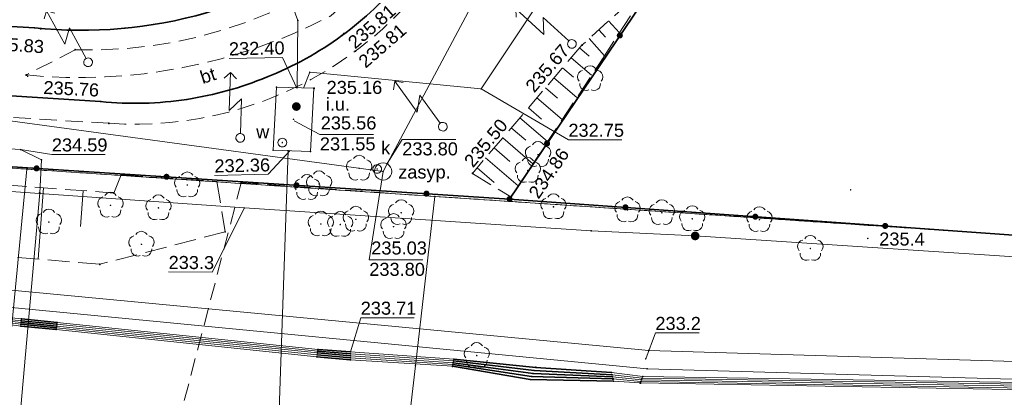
# Model space of a CAD drawing. Header units: metres. Extents: x 6603648 to 6604252, y 5739748 to 5740166.
# Tile 34 of 114: x 6603991 to 6604047, y 5739822 to 5739844. Entities that reach past the tile are written whole.
import ezdxf
from ezdxf.enums import TextEntityAlignment as Align

# ---------------------------------------------------------------- set-up
doc = ezdxf.new("R2010")
doc.units = ezdxf.units.M
for name, pattern in [('PRZER1-1', [1, 0.5, -0.5]), ('PRZER2-1', [1.5, 1, -0.5]), ('PRZER2_5-1', [1.75, 1.25, -0.5])]:
    doc.linetypes.add(name, pattern=pattern)
doc.layers.get('0').update_dxf_attribs({"linetype": 'CONTINUOUS'})
for name, color, linetype, lineweight, true_color in [('GEPPGD', 7, 'CONTINUOUS', 18, 0x008000), ('GESDZI', 7, 'CONTINUOUS', 18, 0x008000), ('GESUZY', 7, 'CONTINUOUS', 18, 0x008000), ('GSLKOG', 7, 'CONTINUOUS', 35, 0x0a0909), ('GSLTTR', 7, 'CONTINUOUS', 35, 0x0a0909), ('GSPPRB', 7, 'CONTINUOUS', 18, 0x0a0909), ('GSPRDL', 7, 'CONTINUOUS', 18, 0x008000), ('GSPWPN', 7, 'CONTINUOUS', 13, 0x0a0909), ('GSPWPN_O', 7, 'CONTINUOUS', 13, 0x0a0909), ('GSPWPS', 7, 'CONTINUOUS', 13, 0x0a0909), ('GSPWPS_O', 7, 'CONTINUOUS', 13, 0x0a0909), ('GSSINN', 7, 'CONTINUOUS', 18, 0x0a0909), ('GSSINN_O', 7, 'CONTINUOUS', 18, 0x0a0909), ('GSSZSN', 7, 'CONTINUOUS', 18, 0x0a0909), ('GULENN', 1, 'CONTINUOUS', 18, 0xff0000), ('GULEOR', 1, 'CONTINUOUS', 35, 0xff0000), ('GULESN', 1, 'CONTINUOUS', 18, 0xff0000), ('GULEWN', 1, 'CONTINUOUS', 18, 0xff0000), ('GULIPR', 7, 'CONTINUOUS', 18, 0x0a0909), ('GULKDP', 7, 'CONTINUOUS', 18, 0x803300), ('GULWOP', 5, 'CONTINUOUS', 18, 0x0000ff), ('GUPISL', 7, 'CONTINUOUS', 18, 0x0a0909), ('GUPKSD', 7, 'CONTINUOUS', 18, 0x803300), ('GUPKWZ', 7, 'CONTINUOUS', 18, 0x0a0909), ('GUPKWZ_O', 7, 'CONTINUOUS', 18, 0x0a0909), ('GUPWWZ', 7, 'CONTINUOUS', 18, 0x0a0909), ('GUPWWZ_O', 7, 'CONTINUOUS', 18, 0x0a0909), ('GUSIKP', 7, 'CONTINUOUS', 18, 0x0a0909)]:
    doc.layers.add(name, color=color, linetype=linetype, lineweight=lineweight, true_color=true_color)
for name, color, linetype, true_color in [('GUPESH', 1, 'CONTINUOUS', 0xff0000), ('GUPESH_O', 1, 'CONTINUOUS', 0xff0000), ('GUPEUI', 7, 'CONTINUOUS', 0x0a0909), ('GUPISH', 7, 'CONTINUOUS', 0x0a0909), ('GUPISH_O', 7, 'CONTINUOUS', 0x0a0909), ('GUPKSH', 7, 'CONTINUOUS', 0x803300), ('GUPKSH_O', 7, 'CONTINUOUS', 0x803300), ('GUPWSH', 5, 'CONTINUOUS', 0x0000ff), ('GUPWSH_O', 5, 'CONTINUOUS', 0x0000ff), ('GUPWUI', 7, 'CONTINUOUS', 0x0a0909), ('GUPWUI_O', 7, 'CONTINUOUS', 0x0a0909), ('GUPZSH', 7, 'CONTINUOUS', 0x0a0909)]:
    doc.layers.add(name, color=color, linetype=linetype, true_color=true_color)
doc.styles.add('Arial', font='arial.ttf')

# ---------------------------------------------------------------- blocks, each defined once
blk = doc.blocks.new('GSPPRB0')
at = {"color": 0, "lineweight": 18}
blk.add_lwpolyline([(-0.007955, 0.0225), (0.007955, 0.0225), (0.0225, 0.007955), (0.0225, -0.007955), (0.007955, -0.0225), (-0.007955, -0.0225), (-0.0225, -0.007955), (-0.0225, 0.007955)], close=True, dxfattribs=at)
blk = doc.blocks.new('GUPEUI1')
blk.add_hatch(color=0).paths.add_polyline_path([(0, 0.25), (-0.064705, 0.241481), (-0.125, 0.216506), (-0.176777, 0.176777), (-0.216506, 0.125), (-0.241481, 0.064705), (-0.25, 0), (-0.241481, -0.064705), (-0.216506, -0.125), (-0.176777, -0.176777), (-0.125, -0.216506), (-0.064705, -0.241481), (0, -0.25), (0.064705, -0.241481), (0.125, -0.216506), (0.176777, -0.176777), (0.216506, -0.125), (0.241481, -0.064705), (0.25, 0), (0.241481, 0.064705), (0.216506, 0.125), (0.176777, 0.176777), (0.125, 0.216506), (0.064705, 0.241481)])
blk = doc.blocks.new('GUPESH1')
blk.add_hatch(color=0).paths.add_polyline_path([(0, 0.045), (-0.011647, 0.043467), (-0.0225, 0.038971), (-0.03182, 0.03182), (-0.038971, 0.0225), (-0.043467, 0.011647), (-0.045, 0), (-0.043467, -0.011647), (-0.038971, -0.0225), (-0.03182, -0.03182), (-0.0225, -0.038971), (-0.011647, -0.043467), (0, -0.045), (0.011647, -0.043467), (0.0225, -0.038971), (0.03182, -0.03182), (0.038971, -0.0225), (0.043467, -0.011647), (0.045, 0), (0.043467, 0.011647), (0.038971, 0.0225), (0.03182, 0.03182), (0.0225, 0.038971), (0.011647, 0.043467)])
blk = doc.blocks.new('GSPWPN1')
blk.add_hatch(color=0).paths.add_polyline_path([(0, 0.045), (-0.011647, 0.043467), (-0.0225, 0.038971), (-0.03182, 0.03182), (-0.038971, 0.0225), (-0.043467, 0.011647), (-0.045, 0), (-0.043467, -0.011647), (-0.038971, -0.0225), (-0.03182, -0.03182), (-0.0225, -0.038971), (-0.011647, -0.043467), (0, -0.045), (0.011647, -0.043467), (0.0225, -0.038971), (0.03182, -0.03182), (0.038971, -0.0225), (0.043467, -0.011647), (0.045, 0), (0.043467, 0.011647), (0.038971, 0.0225), (0.03182, 0.03182), (0.0225, 0.038971), (0.011647, 0.043467)])
blk = doc.blocks.new('GUPISL1_5')
at = {"color": 0}
for points in [[(0.25, 0), (2.25, 0), (1.55, 0.7), (3.75, 0.7)], [(3.396745, 1.05234), (3.75, 0.7), (3.396745, 0.34766)]]:
    blk.add_lwpolyline(points, dxfattribs=at)
blk.add_lwpolyline([(0.25, 0), (0.241481, -0.064705), (0.216506, -0.125), (0.176777, -0.176777), (0.125, -0.216506), (0.064705, -0.241481), (0, -0.25), (-0.064705, -0.241481), (-0.125, -0.216506), (-0.176777, -0.176777), (-0.216506, -0.125), (-0.241481, -0.064705), (-0.25, 0), (-0.241481, 0.064705), (-0.216506, 0.125), (-0.176777, 0.176777), (-0.125, 0.216506), (-0.064705, 0.241481), (0, 0.25), (0.064705, 0.241481), (0.125, 0.216506), (0.176777, 0.176777), (0.216506, 0.125), (0.241481, 0.064705)], close=True, dxfattribs=at)
blk = doc.blocks.new('GUPWWZ1_1')
at = {"color": 0}
blk.add_lwpolyline([(0.25, 0), (0.241481, -0.064705), (0.216506, -0.125), (0.176777, -0.176777), (0.125, -0.216506), (0.064705, -0.241481), (0, -0.25), (-0.064705, -0.241481), (-0.125, -0.216506), (-0.176777, -0.176777), (-0.216506, -0.125), (-0.241481, -0.064705), (-0.25, 0), (-0.241481, 0.064705), (-0.216506, 0.125), (-0.176777, 0.176777), (-0.125, 0.216506), (-0.064705, 0.241481), (0, 0.25), (0.064705, 0.241481), (0.125, 0.216506), (0.176777, 0.176777), (0.216506, 0.125), (0.241481, 0.064705)], close=True, dxfattribs=at)
blk = doc.blocks.new('GUPKSH1')
blk.add_hatch(color=0).paths.add_polyline_path([(0, 0.045), (-0.011647, 0.043467), (-0.0225, 0.038971), (-0.03182, 0.03182), (-0.038971, 0.0225), (-0.043467, 0.011647), (-0.045, 0), (-0.043467, -0.011647), (-0.038971, -0.0225), (-0.03182, -0.03182), (-0.0225, -0.038971), (-0.011647, -0.043467), (0, -0.045), (0.011647, -0.043467), (0.0225, -0.038971), (0.03182, -0.03182), (0.038971, -0.0225), (0.043467, -0.011647), (0.045, 0), (0.043467, 0.011647), (0.038971, 0.0225), (0.03182, 0.03182), (0.0225, 0.038971), (0.011647, 0.043467)])
blk = doc.blocks.new('GUPWSH1')
blk.add_hatch(color=0).paths.add_polyline_path([(0, 0.045), (-0.011647, 0.043467), (-0.0225, 0.038971), (-0.03182, 0.03182), (-0.038971, 0.0225), (-0.043467, 0.011647), (-0.045, 0), (-0.043467, -0.011647), (-0.038971, -0.0225), (-0.03182, -0.03182), (-0.0225, -0.038971), (-0.011647, -0.043467), (0, -0.045), (0.011647, -0.043467), (0.0225, -0.038971), (0.03182, -0.03182), (0.038971, -0.0225), (0.043467, -0.011647), (0.045, 0), (0.043467, 0.011647), (0.038971, 0.0225), (0.03182, 0.03182), (0.0225, 0.038971), (0.011647, 0.043467)])
blk = doc.blocks.new('GSPWPS1')
blk.add_hatch(color=0).paths.add_polyline_path([(0, 0.045), (-0.011647, 0.043467), (-0.0225, 0.038971), (-0.03182, 0.03182), (-0.038971, 0.0225), (-0.043467, 0.011647), (-0.045, 0), (-0.043467, -0.011647), (-0.038971, -0.0225), (-0.03182, -0.03182), (-0.0225, -0.038971), (-0.011647, -0.043467), (0, -0.045), (0.011647, -0.043467), (0.0225, -0.038971), (0.03182, -0.03182), (0.038971, -0.0225), (0.043467, -0.011647), (0.045, 0), (0.043467, 0.011647), (0.038971, 0.0225), (0.03182, 0.03182), (0.0225, 0.038971), (0.011647, 0.043467)])
blk = doc.blocks.new('GUPKSD1_1')
at = {"color": 0}
blk.add_lwpolyline([(0.5, 0), (0.482963, -0.12941), (0.433013, -0.25), (0.353553, -0.353553), (0.25, -0.433013), (0.12941, -0.482963), (0, -0.5), (-0.12941, -0.482963), (-0.25, -0.433013), (-0.353553, -0.353553), (-0.433013, -0.25), (-0.482963, -0.12941), (-0.5, 0), (-0.482963, 0.12941), (-0.433013, 0.25), (-0.353553, 0.353553), (-0.25, 0.433013), (-0.12941, 0.482963), (0, 0.5), (0.12941, 0.482963), (0.25, 0.433013), (0.353553, 0.353553), (0.433013, 0.25), (0.482963, 0.12941)], close=True, dxfattribs=at)
blk = doc.blocks.new('GUPKWZ1_1')
at = {"color": 0}
blk.add_lwpolyline([(0.25, 0), (0.241481, -0.064705), (0.216506, -0.125), (0.176777, -0.176777), (0.125, -0.216506), (0.064705, -0.241481), (0, -0.25), (-0.064705, -0.241481), (-0.125, -0.216506), (-0.176777, -0.176777), (-0.216506, -0.125), (-0.241481, -0.064705), (-0.25, 0), (-0.241481, 0.064705), (-0.216506, 0.125), (-0.176777, 0.176777), (-0.125, 0.216506), (-0.064705, 0.241481), (0, 0.25), (0.064705, 0.241481), (0.125, 0.216506), (0.176777, 0.176777), (0.216506, 0.125), (0.241481, 0.064705)], close=True, dxfattribs=at)
blk = doc.blocks.new('GSPRDL1')
blk.add_hatch(color=0).paths.add_polyline_path([(-0.045, 0), (-0.042798, -0.013906), (-0.036406, -0.02645), (-0.02645, -0.036406), (-0.013906, -0.042798), (0, -0.045), (0.013906, -0.042798), (0.02645, -0.036406), (0.036406, -0.02645), (0.042798, -0.013906), (0.045, 0), (0.042798, 0.013906), (0.036406, 0.02645), (0.02645, 0.036406), (0.013906, 0.042798), (0, 0.045), (-0.013906, 0.042798), (-0.02645, 0.036406), (-0.036406, 0.02645), (-0.042798, 0.013906)])
at = {"color": 0}
for points in [[(-0.646351, 0.068773), (-0.677512, 0.194901), (-0.663766, 0.324092), (-0.606763, 0.440839), (-0.513345, 0.531129), (-0.394725, 0.584125), (-0.265141, 0.593465)], [(-0.134326, 0.635969), (-0.024001, 0.70458), (0.103115, 0.731429), (0.231763, 0.713292), (0.346501, 0.652348), (0.433559, 0.55591), (0.482485, 0.435555)], [(0.563333, 0.324277), (0.662679, 0.240553), (0.727494, 0.127956), (0.75, 0), (0.727494, -0.127956), (0.662679, -0.240553), (0.563333, -0.324277)], [(-0.265141, -0.593465), (-0.394725, -0.584125), (-0.513345, -0.531129), (-0.606763, -0.440839), (-0.663766, -0.324092), (-0.677512, -0.194901), (-0.646351, -0.068773)], [(0.482485, -0.435555), (0.433559, -0.55591), (0.346501, -0.652348), (0.231763, -0.713292), (0.103115, -0.731429), (-0.024001, -0.70458), (-0.134326, -0.635969)]]:
    blk.add_lwpolyline(points, dxfattribs=at)
blk = doc.blocks.new('GUPISH1')
blk.add_hatch(color=0).paths.add_polyline_path([(0, 0.045), (-0.011647, 0.043467), (-0.0225, 0.038971), (-0.03182, 0.03182), (-0.038971, 0.0225), (-0.043467, 0.011647), (-0.045, 0), (-0.043467, -0.011647), (-0.038971, -0.0225), (-0.03182, -0.03182), (-0.0225, -0.038971), (-0.011647, -0.043467), (0, -0.045), (0.011647, -0.043467), (0.0225, -0.038971), (0.03182, -0.03182), (0.038971, -0.0225), (0.043467, -0.011647), (0.045, 0), (0.043467, 0.011647), (0.038971, 0.0225), (0.03182, 0.03182), (0.0225, 0.038971), (0.011647, 0.043467)])
blk = doc.blocks.new('GEPPGD1_2')
blk.add_hatch(color=0).paths.add_polyline_path([(-0.045, 0), (-0.042798, -0.013906), (-0.036406, -0.02645), (-0.02645, -0.036406), (-0.013906, -0.042798), (0, -0.045), (0.013906, -0.042798), (0.02645, -0.036406), (0.036406, -0.02645), (0.042798, -0.013906), (0.045, 0), (0.042798, 0.013906), (0.036406, 0.02645), (0.02645, 0.036406), (0.013906, 0.042798), (0, 0.045), (-0.013906, 0.042798), (-0.02645, 0.036406), (-0.036406, 0.02645), (-0.042798, 0.013906)])
blk = doc.blocks.new('GUPZSH1')
blk.add_hatch(color=0).paths.add_polyline_path([(0, 0.045), (-0.011647, 0.043467), (-0.0225, 0.038971), (-0.03182, 0.03182), (-0.038971, 0.0225), (-0.043467, 0.011647), (-0.045, 0), (-0.043467, -0.011647), (-0.038971, -0.0225), (-0.03182, -0.03182), (-0.0225, -0.038971), (-0.011647, -0.043467), (0, -0.045), (0.011647, -0.043467), (0.0225, -0.038971), (0.03182, -0.03182), (0.038971, -0.0225), (0.043467, -0.011647), (0.045, 0), (0.043467, 0.011647), (0.038971, 0.0225), (0.03182, 0.03182), (0.0225, 0.038971), (0.011647, 0.043467)])
blk = doc.blocks.new('GUPWUI1')
blk.add_hatch(color=0).paths.add_polyline_path([(0, 0.25), (-0.064705, 0.241481), (-0.125, 0.216506), (-0.176777, 0.176777), (-0.216506, 0.125), (-0.241481, 0.064705), (-0.25, 0), (-0.241481, -0.064705), (-0.216506, -0.125), (-0.176777, -0.176777), (-0.125, -0.216506), (-0.064705, -0.241481), (0, -0.25), (0.064705, -0.241481), (0.125, -0.216506), (0.176777, -0.176777), (0.216506, -0.125), (0.241481, -0.064705), (0.25, 0), (0.241481, 0.064705), (0.216506, 0.125), (0.176777, 0.176777), (0.125, 0.216506), (0.064705, 0.241481)])
blk = doc.blocks.new('GSLKOG2')
blk.add_hatch(color=0).paths.add_polyline_path([(0, 0.175), (-0.045293, 0.169037), (-0.0875, 0.151554), (-0.123744, 0.123744), (-0.151554, 0.0875), (-0.169037, 0.045293), (-0.175, 0), (-0.169037, -0.045293), (-0.151554, -0.0875), (-0.123744, -0.123744), (-0.0875, -0.151554), (-0.045293, -0.169037), (0, -0.175), (0.045293, -0.169037), (0.0875, -0.151554), (0.123744, -0.123744), (0.151554, -0.0875), (0.169037, -0.045293), (0.175, 0), (0.169037, 0.045293), (0.151554, 0.0875), (0.123744, 0.123744), (0.0875, 0.151554), (0.045293, 0.169037)])
blk = doc.blocks.new('GSLKOG1')
blk.add_hatch(color=0).paths.add_polyline_path([(0, 0.175), (-0.045293, 0.169037), (-0.0875, 0.151554), (-0.123744, 0.123744), (-0.151554, 0.0875), (-0.169037, 0.045293), (-0.175, 0), (-0.169037, -0.045293), (-0.151554, -0.0875), (-0.123744, -0.123744), (-0.0875, -0.151554), (-0.045293, -0.169037), (0, -0.175), (0.045293, -0.169037), (0.0875, -0.151554), (0.123744, -0.123744), (0.151554, -0.0875), (0.169037, -0.045293), (0.175, 0), (0.169037, 0.045293), (0.151554, 0.0875), (0.123744, 0.123744), (0.0875, 0.151554), (0.045293, 0.169037)])

msp = doc.modelspace()

# ---------------------------------------------------------------- linework, layer by layer
at = {"layer": 'GESDZI', "color": 96, "linetype": 'Continuous', "lineweight": 18, "true_color": 0x008000}
for p, q in [((6603991.05, 5739835.63), (6603918.87, 5739840.43)), ((6604014.55, 5739834.06), (6603991.05, 5739835.63)), ((6604062.77, 5739830.84), (6604014.55, 5739834.06))]:
    msp.add_line(p, q, dxfattribs=at)
for points in [[(6603988.25, 5739806.65), (6603916.15, 5739811.92), (6603918.22, 5739833.21), (6603918.87, 5739840.43), (6603991.05, 5739835.63)], [(6604011.16, 5739804.97), (6604013.43, 5739824.3), (6604014.55, 5739834.06), (6604062.77, 5739830.84), (6604061.66, 5739819.7), (6604059.73, 5739801.43)]]:
    msp.add_lwpolyline(points, close=True, dxfattribs=at)
at = {"layer": 'GESUZY', "color": 96, "linetype": 'PRZER1-1', "lineweight": 18, "true_color": 0x008000}
for points in [[(6604062.77, 5739830.84), (6604014.55, 5739834.06), (6603991.05, 5739835.63), (6603918.87, 5739840.43), (6603844.12, 5739845.41), (6603776.95, 5739849.89), (6603725.69, 5739853.31), (6603724.48, 5739853.38), (6603720.73, 5739871.73), (6603719.27, 5739878.71), (6603703.13, 5739958.06), (6603701.42, 5739966.51), (6603692.92, 5740008.31)], [(6603691.714, 5739863.768), (6603701.39, 5739966.18), (6603701.42, 5739966.51), (6603703.13, 5739958.06), (6603719.27, 5739878.71), (6603720.73, 5739871.73), (6603724.48, 5739853.38), (6603725.69, 5739853.31), (6603776.95, 5739849.89), (6603844.12, 5739845.41), (6603918.87, 5739840.43), (6603991.05, 5739835.63), (6604014.55, 5739834.06), (6604062.77, 5739830.84)]]:
    msp.add_lwpolyline(points, dxfattribs=at)
at = {"layer": 'GSLKOG', "color": 18, "linetype": 'Continuous', "lineweight": 35, "true_color": 0x0a0909}
for p, q in [((6603852.109, 5739844.726), (6604018.85, 5739833.91)), ((6604018.85, 5739833.91), (6604062.12, 5739830.81))]:
    msp.add_line(p, q, dxfattribs=at)
msp.add_lwpolyline([(6604018.85, 5739833.91), (6604027.36, 5739846.54)], dxfattribs=at)
at = {"layer": 'GSLTTR', "color": 18, "linetype": 'Continuous', "lineweight": 35, "true_color": 0x0a0909}
for points in [[(6603855.71, 5739848.67), (6603871.3, 5739847.64), (6603886.71, 5739846.62), (6603901.65, 5739845.61), (6603916.83, 5739844.59), (6603932.64, 5739843.56), (6603949.41, 5739842.46), (6603964.68, 5739841.49), (6603980.46, 5739840.47), (6603995.3, 5739839.53, 0.063359), (6604000.27, 5739839.65, 0.057188), (6604004.86, 5739840.93, 0.06369), (6604009.2, 5739843.33, 0.060207), (6604012.71, 5739846.64, 0.054855), (6604019.53, 5739859.07), (6604021.12, 5739862.25), (6604022.71, 5739865.36), (6604024.56, 5739868.46), (6604026.04, 5739870.7), (6604028.87, 5739875.69), (6604032.41, 5739880.25)], [(6604024.56, 5739868.46), (6604022.56, 5739865.46), (6604020.61, 5739862.55), (6604018.63, 5739859.58), (6604015.36, 5739854.7, -0.041295), (6604012.79, 5739851.51, -0.036849), (6604010.05, 5739849.03, -0.047939), (6604005.93, 5739846.42, -0.046916), (6604001.38, 5739844.64, -0.096954), (6603991.49, 5739843.78), (6603981.55, 5739844.35), (6603970.44, 5739845.04), (6603958.84, 5739845.79), (6603957.28, 5739845.88), (6603947.48, 5739846.53), (6603946.11, 5739846.62), (6603935.8, 5739847.25)]]:
    msp.add_lwpolyline(points, format="xyb", dxfattribs=at)
at = {"layer": 'GSSINN', "color": 18, "linetype": 'PRZER2-1', "lineweight": 18, "true_color": 0x0a0909}
for p, q in [((6603998.22, 5739815.04), (6604003.4, 5739834.85)), ((6604003.4, 5739834.85), (6604014.548, 5739834.058)), ((6604014.548, 5739834.058), (6604062.77, 5739830.84))]:
    msp.add_line(p, q, dxfattribs=at)
msp.add_lwpolyline([(6604036.763, 5739882.923), (6604026.271, 5739868.91), (6604023.486, 5739864.663), (6604020.486, 5739859.632), (6604017.284, 5739852.247, -0.334528), (6603995.779, 5739838.273), (6603977.504, 5739839.367), (6603980.86, 5739845.575), (6603982.83, 5739845.595), (6603986.263, 5739845.974, 0.045434), (6603991.396, 5739847.377, 0.140961), (6604001.278, 5739854.366), (6604004.019, 5739858.342), (6604007.547, 5739864.424), (6604009.657, 5739869.457), (6604013.458, 5739879.426)], format="xyb", dxfattribs=at)
msp.add_lwpolyline([(6604008.558, 5739844.47, 0.083252), (6604014.066, 5739851.082, -0.219827), (6603993.834, 5739842.515), (6603991.023, 5739841.058, 0.145999)], format="xyb", close=True, dxfattribs=at)
at = {"layer": 'GSSZSN', "color": 18, "linetype": 'PRZER2_5-1', "lineweight": 18, "true_color": 0x0a0909}
for points in [[(6604027.11, 5739846.48), (6604023.02, 5739842.78), (6604016.71, 5739835.39), (6604018.93, 5739834.03), (6604024.18, 5739841.95)], [(6603852.109, 5739844.726), (6603856.809, 5739841.78), (6603942.107, 5739837.387), (6603960.109, 5739836.958), (6603996.06, 5739834.257), (6603996.489, 5739835.296), (6604001.998, 5739834.917), (6604002.476, 5739832.016), (6603995.252, 5739830.15), (6603960.637, 5739833.057), (6603941.132, 5739834.117), (6603860.76, 5739838.748), (6603853.392, 5739836.62), (6603841.871, 5739836.52), (6603830.22, 5739845.418)]]:
    msp.add_lwpolyline(points, close=True, dxfattribs=at)
at = {"layer": 'GSSZSN', "color": 18, "linetype": 'Continuous', "lineweight": 18, "true_color": 0x0a0909}
for points in [[(6604023.993, 5739843.66), (6604024.37, 5739843.244)], [(6604024.556, 5739844.169), (6604025.174, 5739843.486)], [(6604023.431, 5739843.152), (6604024.321, 5739842.168)], [(6604022.887, 5739842.624), (6604023.443, 5739842.15)], [(6604022.395, 5739842.047), (6604023.576, 5739841.039)], [(6604021.902, 5739841.471), (6604022.528, 5739840.936)], [(6604021.409, 5739840.894), (6604022.731, 5739839.765)], [(6604020.917, 5739840.317), (6604021.613, 5739839.722)], [(6604020.424, 5739839.74), (6604021.887, 5739838.491)], [(6604019.932, 5739839.163), (6604020.698, 5739838.509)], [(6604019.439, 5739838.586), (6604021.043, 5739837.217)], [(6604018.947, 5739838.009), (6604019.784, 5739837.295)], [(6604018.454, 5739837.433), (6604020.198, 5739835.943)], [(6604017.961, 5739836.856), (6604018.869, 5739836.081)], [(6604017.469, 5739836.279), (6604019.354, 5739834.669)], [(6604016.976, 5739835.702), (6604017.954, 5739834.867)], [(6603992.014, 5739834.561), (6603991.706, 5739830.448)], [(6603994.29, 5739834.39), (6603994.135, 5739832.324)]]:
    msp.add_lwpolyline(points, dxfattribs=at)
at = {"layer": 'GULENN', "color": 1, "linetype": 'Continuous', "lineweight": 18, "true_color": 0xff0000}
msp.add_lwpolyline([(6603973.499, 5739830.243), (6604026.863, 5739825.176), (6604060.101, 5739824.187), (6604091.152, 5739821.03), (6604119.918, 5739819.905), (6604179.756, 5739815.914), (6604191.887, 5739815.357), (6604192.675, 5739814.832), (6604191.841, 5739814.358), (6604179.7, 5739814.915), (6604119.852, 5739818.907), (6604091.175, 5739819.879), (6604060.013, 5739823.177), (6604026.776, 5739824.131), (6603976.609, 5739828.962)], dxfattribs=at)
at = {"layer": 'GULEOR', "color": 1, "linetype": 'Continuous', "lineweight": 35, "true_color": 0xff0000}
for points in [[(6603990.71, 5739826.69), (6603992.75, 5739826.49)], [(6603990.72, 5739826.8), (6603992.77, 5739826.59)], [(6603990.73, 5739826.9), (6603992.78, 5739826.69)], [(6603990.74, 5739827), (6603992.79, 5739826.79)], [(6603990.7, 5739826.58), (6603992.74, 5739826.39)], [(6604007.77, 5739824.93), (6604009.69, 5739824.76)], [(6604007.79, 5739825.04), (6604009.69, 5739824.88)], [(6604007.8, 5739825.14), (6604009.69, 5739824.99)], [(6604007.82, 5739825.24), (6604009.69, 5739825.11)], [(6604007.76, 5739824.82), (6604009.68, 5739824.64)], [(6604015.58, 5739824.37), (6604020.12, 5739823.69), (6604024.81, 5739823.54)], [(6604015.6, 5739824.48), (6604020.2, 5739823.86), (6604024.78, 5739823.67)], [(6604015.62, 5739824.59), (6604020.27, 5739824.03), (6604024.75, 5739823.78)], [(6604015.64, 5739824.68), (6604020.36, 5739824.21), (6604024.72, 5739823.91)], [(6604015.56, 5739824.27), (6604020.04, 5739823.51), (6604024.84, 5739823.41)]]:
    msp.add_lwpolyline(points, dxfattribs=at)
at = {"layer": 'GULESN', "color": 1, "linetype": 'Continuous', "lineweight": 18, "true_color": 0xff0000}
for points in [[(6603859.08, 5739836.24), (6603882.48, 5739834.59), (6603885.04, 5739834.36), (6603898.08, 5739833.37), (6603906.79, 5739832.75), (6603927.66, 5739830.81), (6603929.52, 5739830.68), (6603948.45, 5739829.62), (6603973.35, 5739827.3), (6603976.98, 5739828.52), (6603988.03, 5739827.27), (6603990.74, 5739827), (6603992.79, 5739826.79), (6604007.82, 5739825.24), (6604009.69, 5739825.11), (6604015.64, 5739824.68), (6604020.36, 5739824.21), (6604024.72, 5739823.91), (6604026.52, 5739823.68), (6604051.97, 5739823.29)], [(6603859.1, 5739836.13), (6603882.45, 5739834.47), (6603885.04, 5739834.26), (6603898.06, 5739833.29), (6603906.78, 5739832.63), (6603927.65, 5739830.71), (6603929.51, 5739830.59), (6603948.45, 5739829.54), (6603973.39, 5739827.2), (6603976.98, 5739828.41), (6603988, 5739827.19), (6603990.73, 5739826.9), (6603992.78, 5739826.69), (6604007.8, 5739825.14), (6604009.69, 5739824.99), (6604015.62, 5739824.59), (6604020.27, 5739824.03), (6604024.75, 5739823.78), (6604026.49, 5739823.59), (6604051.97, 5739823.18)], [(6603859.13, 5739836.02), (6603882.43, 5739834.38), (6603885.05, 5739834.16), (6603898.04, 5739833.2), (6603906.77, 5739832.52), (6603927.64, 5739830.63), (6603929.5, 5739830.48), (6603948.44, 5739829.45), (6603973.42, 5739827.1), (6603976.99, 5739828.31), (6603987.98, 5739827.11), (6603990.72, 5739826.8), (6603992.77, 5739826.59), (6604007.79, 5739825.04), (6604009.69, 5739824.88), (6604015.6, 5739824.48), (6604020.2, 5739823.86), (6604024.78, 5739823.67), (6604026.45, 5739823.5), (6604051.96, 5739823.07)], [(6603859.24, 5739835.48), (6603882.34, 5739833.94), (6603885.07, 5739833.87), (6603897.99, 5739832.94), (6603906.75, 5739832.2), (6603927.61, 5739830.36), (6603929.49, 5739830.37), (6603948.44, 5739829.36), (6603973.45, 5739827.01), (6603977, 5739828.21), (6603987.95, 5739827.04), (6603990.71, 5739826.69), (6603992.75, 5739826.49), (6604007.77, 5739824.93), (6604009.69, 5739824.76), (6604015.58, 5739824.37), (6604020.12, 5739823.69), (6604024.81, 5739823.54), (6604026.41, 5739823.4), (6604051.95, 5739822.96)], [(6603859.26, 5739835.37), (6603882.33, 5739833.86), (6603885.08, 5739833.77), (6603897.97, 5739832.85), (6603906.74, 5739832.1), (6603927.6, 5739830.27), (6603929.48, 5739830.26), (6603948.44, 5739829.27), (6603973.48, 5739826.91), (6603977.01, 5739828.11), (6603987.93, 5739826.96), (6603990.7, 5739826.58), (6603992.74, 5739826.39), (6604007.76, 5739824.82), (6604009.68, 5739824.64), (6604015.56, 5739824.27), (6604020.04, 5739823.51), (6604024.84, 5739823.41), (6604026.38, 5739823.31), (6604051.95, 5739822.85)]]:
    msp.add_lwpolyline(points, dxfattribs=at)
at = {"layer": 'GULEWN', "color": 1, "linetype": 'Continuous', "lineweight": 18, "true_color": 0xff0000}
msp.add_lwpolyline([(6604053.491, 5739830.206), (6604029.54, 5739831.784), (6604023.545, 5739832.079), (6604003.586, 5739833.394), (6603931.654, 5739838.435), (6603858.642, 5739843.848), (6603791.067, 5739848.102), (6603726.181, 5739852.128), (6603723.418, 5739852.125), (6603723.211, 5739852.899), (6603721.578, 5739860.987), (6603719.529, 5739871.388), (6603718.105, 5739878.446), (6603715.641, 5739890.395), (6603709.655, 5739919.794), (6603704.796, 5739949.42), (6603697.83, 5739978.621), (6603695.5, 5739990.24), (6603694.86, 5739993.48), (6603695.43, 5739994.26), (6603696.66, 5739994.54), (6603696.88, 5739994.59)], dxfattribs=at)
at = {"layer": 'GULIPR', "color": 18, "linetype": 'Continuous', "lineweight": 18, "true_color": 0x0a0909}
msp.add_lwpolyline([(6603823.1, 5739847.77), (6603855.75, 5739845.31), (6603857.79, 5739844.83), (6603860.09, 5739844.83), (6603990.69, 5739836.76), (6603991.9, 5739836.17), (6603991.79, 5739834.26), (6603989.247, 5739805.659)], dxfattribs=at)
at = {"layer": 'GULKDP', "color": 36, "linetype": 'Continuous', "lineweight": 18, "true_color": 0x803300}
msp.add_lwpolyline([(6603983.783, 5739839.322), (6603984.267, 5739839.195), (6604011.568, 5739835.498), (6604011.825, 5739835.979), (6604027.416, 5739865.192)], dxfattribs=at)
at = {"layer": 'GULWOP', "color": 5, "linetype": 'Continuous', "lineweight": 18, "true_color": 0x0000ff}
for points in [[(6604006.988, 5739840.306), (6604007.343, 5739841.215), (6604017.214, 5739840.253), (6604058.918, 5739902.851), (6604116.295, 5739988.929), (6604119.558, 5740016.73), (6604119.645, 5740016.921)], [(6604045.819, 5739911.121), (6604006.603, 5739854.653), (6604004.166, 5739850.993), (6604006.663, 5739844.202), (6604006.613, 5739840.317)], [(6604006.093, 5739836.697), (6604004.991, 5739804.609)]]:
    msp.add_lwpolyline(points, dxfattribs=at)
at = {"layer": 'GUPESH_O', "color": 1, "linetype": 'Continuous', "lineweight": 13, "true_color": 0xff0000, "flags": 128}
for points in [[(6604003.586, 5739833.394), (6604001.733, 5739829.698), (6603999.213, 5739829.71)], [(6604009.69, 5739825.11), (6604010.279, 5739827.073), (6604013.359, 5739827.073)], [(6604026.692, 5739824.705), (6604027.248, 5739826.195), (6604029.768, 5739826.195)]]:
    msp.add_lwpolyline(points, dxfattribs=at)
at = {"layer": 'GUPISH_O', "color": 18, "linetype": 'Continuous', "lineweight": 13, "true_color": 0x0a0909, "flags": 128}
msp.add_lwpolyline([(6603990.69, 5739836.76), (6603992.491, 5739836.481), (6603995.571, 5739836.481)], dxfattribs=at)
at = {"layer": 'GUPKSH_O', "color": 36, "linetype": 'Continuous', "lineweight": 13, "true_color": 0x803300, "flags": 128}
for points in [[(6604011.835, 5739836.021), (6604012.67, 5739837.348), (6604015.75, 5739837.348)], [(6604011.568, 5739835.498), (6604010.772, 5739830.407), (6604013.852, 5739830.407)]]:
    msp.add_lwpolyline(points, dxfattribs=at)
at = {"layer": 'GUPWSH_O', "color": 5, "linetype": 'Continuous', "lineweight": 13, "true_color": 0x0000ff, "flags": 128}
for points in [[(6604006.59, 5739840.289), (6604005.779, 5739842.074), (6604002.699, 5739842.017)], [(6604017.214, 5739840.253), (6604022.238, 5739837.324), (6604025.318, 5739837.324)], [(6604006.443, 5739838.419), (6604007.926, 5739837.635), (6604011.006, 5739837.635)], [(6604006.209, 5739836.707), (6604004.946, 5739835.334), (6604001.867, 5739835.263)]]:
    msp.add_lwpolyline(points, dxfattribs=at)
at = {"layer": 'GUSIKP', "color": 5, "linetype": 'Continuous', "lineweight": 18, "true_color": 0x0000ff}
msp.add_lwpolyline([(6604007.586, 5739840.289), (6604007.387, 5739836.647), (6604005.236, 5739836.73), (6604005.426, 5739840.35)], close=True, dxfattribs=at)

# ---------------------------------------------------------------- block references
at = {"layer": 'GEPPGD', "color": 96, "linetype": 'Continuous', "lineweight": 18, "true_color": 0x008000, "rotation": 90}
for p in [(6603991.05, 5739835.63), (6604014.55, 5739834.06), (6604013.43, 5739824.3)]:
    msp.add_blockref('GEPPGD1_2', p, dxfattribs=at)
at = {"layer": 'GSLKOG', "color": 18, "linetype": 'Continuous', "lineweight": 35, "true_color": 0x0a0909}
for name, p, rotation in [('GSLKOG2', (6604025.2, 5739843.335), 56.02820353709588), ('GSLKOG2', (6604025.2, 5739843.335), 56.02820353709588), ('GSLKOG2', (6604021.01, 5739837.115), 56.02820353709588), ('GSLKOG2', (6604021.01, 5739837.115), 56.02820353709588), ('GSLKOG2', (6603991.611, 5739835.677), 356.2885120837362), ('GSLKOG2', (6603991.611, 5739835.677), 356.2885120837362), ('GSLKOG2', (6603999.096, 5739835.191), 356.2885120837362), ('GSLKOG2', (6603999.096, 5739835.191), 356.2885120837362), ('GSLKOG2', (6604006.58, 5739834.706), 356.2885120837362), ('GSLKOG2', (6604006.58, 5739834.706), 356.2885120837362), ('GSLKOG2', (6604014.064, 5739834.22), 356.2885120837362), ('GSLKOG2', (6604014.064, 5739834.22), 356.2885120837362), ('GSLKOG1', (6604018.85, 5739833.91), 56.02820353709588), ('GSLKOG2', (6604025.523, 5739833.432), 355.9021501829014), ('GSLKOG2', (6604033.004, 5739832.896), 355.9021501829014), ('GSLKOG2', (6604040.485, 5739832.36), 355.9021501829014)]:
    msp.add_blockref(name, p, dxfattribs=dict(at, rotation=rotation))
at = {"layer": 'GSPPRB', "color": 18, "linetype": 'Continuous', "lineweight": 18, "true_color": 0x0a0909, "rotation": 90}
for p in [(6604006.663, 5739844.202), (6603991.49, 5739843.78), (6603996.69, 5739843.75), (6604009.2, 5739843.33), (6603993.834, 5739842.515), (6604023.02, 5739842.78), (6604009.969, 5739842.428), (6604024.18, 5739841.95), (6603991.023, 5739841.058), (6604004.86, 5739840.93), (6604005.426, 5739840.35), (6604007.586, 5739840.289), (6604000.27, 5739839.65), (6603995.3, 5739839.53), (6603995.779, 5739838.273), (6604005.236, 5739836.73), (6604007.387, 5739836.647), (6603991.9, 5739836.17), (6603996.489, 5739835.296), (6604016.71, 5739835.39), (6604003.4, 5739834.85), (6603991.79, 5739834.26), (6603996.06, 5739834.257), (6604014.548, 5739834.058), (6604018.93, 5739834.03), (6604018.85, 5739833.91), (6604002.476, 5739832.016), (6604023.545, 5739832.079), (6603995.252, 5739830.15), (6603990.7, 5739826.58), (6603990.71, 5739826.69), (6603990.72, 5739826.8), (6603990.73, 5739826.9), (6603990.74, 5739827), (6603992.77, 5739826.59), (6603992.78, 5739826.69), (6603992.79, 5739826.79), (6603992.74, 5739826.39), (6603992.75, 5739826.49), (6604007.77, 5739824.93), (6604007.79, 5739825.04), (6604007.8, 5739825.14), (6604007.82, 5739825.24), (6604009.69, 5739825.11), (6604009.69, 5739824.99), (6604009.69, 5739824.88), (6604026.863, 5739825.176), (6604007.76, 5739824.82), (6604009.68, 5739824.64), (6604009.69, 5739824.76), (6604015.58, 5739824.37), (6604015.6, 5739824.48), (6604015.62, 5739824.59), (6604015.64, 5739824.68), (6604015.56, 5739824.27), (6604020.2, 5739823.86), (6604020.27, 5739824.03), (6604020.36, 5739824.21), (6604024.72, 5739823.91), (6604024.75, 5739823.78), (6604026.776, 5739824.131), (6604020.04, 5739823.51), (6604020.12, 5739823.69), (6604024.78, 5739823.67), (6604024.81, 5739823.54), (6604024.84, 5739823.41), (6604026.38, 5739823.31), (6604026.41, 5739823.4), (6604026.45, 5739823.5), (6604026.49, 5739823.59), (6604026.52, 5739823.68)]:
    msp.add_blockref('GSPPRB0', p, dxfattribs=at)
at = {"layer": 'GSPRDL', "color": 96, "linetype": 'Continuous', "lineweight": 18, "true_color": 0x008000, "rotation": 90}
for p in [(6604023.49, 5739840.84), (6604020.49, 5739836.47), (6604010.19, 5739835.68), (6604019.9, 5739835.55), (6604000.29, 5739834.72), (6604007.19, 5739834.57), (6604007.88, 5739834.78), (6603995.87, 5739833.55), (6603998.63, 5739833.4), (6604021.38, 5739833.46), (6604025.64, 5739833.28), (6604010, 5739832.74), (6604012.61, 5739833.12), (6604027.62, 5739833.12), (6604029.37, 5739832.77), (6604033.24, 5739832.72), (6603992.32, 5739832.58), (6604007.98, 5739832.47), (6604009.1, 5739832.44), (6604012.17, 5739832.32), (6603997.65, 5739831.3), (6604036.17, 5739831.06), (6604016.96, 5739824.89)]:
    msp.add_blockref('GSPRDL1', p, dxfattribs=at)
at = {"layer": 'GSPWPN', "color": 18, "linetype": 'Continuous', "lineweight": 13, "true_color": 0x0a0909, "rotation": 90}
for p in [(6604038.495, 5739834.438), (6604039.48, 5739831.64)]:
    msp.add_blockref('GSPWPN1', p, dxfattribs=at)
at = {"layer": 'GSPWPS', "color": 18, "linetype": 'Continuous', "lineweight": 13, "true_color": 0x0a0909, "rotation": 90}
for p in [(6603991.842, 5739843.705), (6604009.306, 5739843.456), (6604023.02, 5739842.78), (6604009.965, 5739842.429), (6603991.102, 5739840.978), (6604016.71, 5739835.39), (6604018.93, 5739834.03)]:
    msp.add_blockref('GSPWPS1', p, dxfattribs=at)
at = {"layer": 'GUPESH', "color": 1, "linetype": 'Continuous', "lineweight": 5, "true_color": 0xff0000, "rotation": 90}
for p in [(6604003.586, 5739833.394), (6603990.7, 5739826.58), (6603990.71, 5739826.69), (6603990.72, 5739826.8), (6603990.73, 5739826.9), (6603990.74, 5739827), (6603992.77, 5739826.59), (6603992.78, 5739826.69), (6603992.79, 5739826.79), (6603992.74, 5739826.39), (6603992.74, 5739826.39), (6603992.75, 5739826.49), (6604007.77, 5739824.93), (6604007.79, 5739825.04), (6604007.8, 5739825.14), (6604007.82, 5739825.24), (6604009.69, 5739825.11), (6604009.69, 5739824.99), (6604009.69, 5739824.88), (6604007.76, 5739824.82), (6604009.68, 5739824.64), (6604009.69, 5739824.76), (6604015.58, 5739824.37), (6604015.6, 5739824.48), (6604015.62, 5739824.59), (6604015.64, 5739824.68), (6604026.692, 5739824.705), (6604015.56, 5739824.27), (6604020.2, 5739823.86), (6604020.27, 5739824.03), (6604020.36, 5739824.21), (6604024.72, 5739823.91), (6604024.75, 5739823.78), (6604020.04, 5739823.51), (6604020.12, 5739823.69), (6604024.78, 5739823.67), (6604024.81, 5739823.54), (6604024.84, 5739823.41), (6604026.38, 5739823.31), (6604026.41, 5739823.4), (6604026.45, 5739823.5), (6604026.49, 5739823.59), (6604026.52, 5739823.68)]:
    msp.add_blockref('GUPESH1', p, dxfattribs=at)
at = {"layer": 'GUPEUI', "color": 18, "linetype": 'Continuous', "lineweight": 5, "true_color": 0x0a0909, "rotation": 90}
msp.add_blockref('GUPEUI1', (6604029.54, 5739831.784), dxfattribs=at)
at = {"layer": 'GUPISH', "color": 18, "linetype": 'Continuous', "lineweight": 5, "true_color": 0x0a0909, "rotation": 90}
msp.add_blockref('GUPISH1', (6603990.69, 5739836.76), dxfattribs=at)
at = {"layer": 'GUPISL', "color": 18, "linetype": 'Continuous', "lineweight": 18, "true_color": 0x0a0909}
for p, rotation in [((6604022.443, 5739842.848), 137.2632871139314), ((6603994.58, 5739841.79), 118.24265827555), ((6604003.338, 5739837.434), 87.86010877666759), ((6604015.007, 5739838.078), 125.9516742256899)]:
    msp.add_blockref('GUPISL1_5', p, dxfattribs=dict(at, rotation=rotation))
at = {"layer": 'GUPKSD', "color": 36, "linetype": 'Continuous', "lineweight": 18, "true_color": 0x803300, "rotation": 90}
msp.add_blockref('GUPKSD1_1', (6604011.568, 5739835.498), dxfattribs=at)
at = {"layer": 'GUPKSH', "color": 36, "linetype": 'Continuous', "lineweight": 5, "true_color": 0x803300, "rotation": 90}
for p in [(6604011.225, 5739835.642), (6604011.825, 5739835.979), (6604011.568, 5739835.498)]:
    msp.add_blockref('GUPKSH1', p, dxfattribs=at)
at = {"layer": 'GUPKWZ', "color": 18, "linetype": 'Continuous', "lineweight": 18, "true_color": 0x0a0909, "rotation": 90}
msp.add_blockref('GUPKWZ1_1', (6604011.225, 5739835.642), dxfattribs=at)
at = {"layer": 'GUPWSH', "color": 5, "linetype": 'Continuous', "lineweight": 5, "true_color": 0x0000ff, "rotation": 90}
for p in [(6604007.343, 5739841.215), (6604006.613, 5739840.317), (6604017.214, 5739840.253), (6604006.572, 5739839.239), (6604006.407, 5739838.506), (6604005.764, 5739837.163), (6604006.093, 5739836.697)]:
    msp.add_blockref('GUPWSH1', p, dxfattribs=at)
at = {"layer": 'GUPWUI', "color": 18, "linetype": 'Continuous', "lineweight": 5, "true_color": 0x0a0909, "rotation": 90}
msp.add_blockref('GUPWUI1', (6604006.572, 5739839.239), dxfattribs=at)
at = {"layer": 'GUPWWZ', "color": 18, "linetype": 'Continuous', "lineweight": 18, "true_color": 0x0a0909, "rotation": 90}
msp.add_blockref('GUPWWZ1_1', (6604005.764, 5739837.163), dxfattribs=at)
at = {"layer": 'GUPZSH', "color": 18, "linetype": 'Continuous', "lineweight": 5, "true_color": 0x0a0909, "rotation": 90}
msp.add_blockref('GUPZSH1', (6603991.79, 5739834.26), dxfattribs=at)

# ---------------------------------------------------------------- texts
at = {"layer": 'GSPWPN_O', "color": 18, "linetype": 'Continuous', "lineweight": 0, "true_color": 0x0a0909, "style": 'Arial'}
msp.add_text('235.4', height=0.75, rotation=360, dxfattribs=at).set_placement((6604040.138, 5739831.231))
at = {"layer": 'GSPWPS_O', "color": 18, "linetype": 'Continuous', "lineweight": 0, "true_color": 0x0a0909, "style": 'Arial'}
for s, rotation, p in [('235.81', 41.0646, (6604009.952, 5739842.523)), ('235.81', 41.0646, (6604010.561, 5739841.413)), ('235.83', 356.112, (6603988.812, 5739842.524)), ('235.67', 49.3551, (6604020.272, 5739839.99)), ('235.76', 357.1581, (6603991.992, 5739839.97)), ('235.50', 50.1106, (6604016.743, 5739835.67)), ('234.86', 55.5776, (6604020.516, 5739833.866))]:
    msp.add_text(s, height=0.75, rotation=rotation, dxfattribs=at).set_placement(p)
at = {"layer": 'GSSINN_O', "color": 18, "linetype": 'Continuous', "lineweight": 0, "true_color": 0x0a0909, "style": 'Arial'}
msp.add_text('bt', height=0.75, rotation=17.729, dxfattribs=at).set_placement((6604001.593, 5739840.669), align=Align.CENTER)
at = {"layer": 'GUPESH_O', "color": 1, "linetype": 'Continuous', "lineweight": 0, "true_color": 0xff0000, "style": 'Arial'}
for s, rotation, p in [('233.3', 359.7188, (6603999.214, 5739829.883)), ('233.71', 360, (6604010.279, 5739827.245)), ('233.2', 360, (6604027.248, 5739826.367))]:
    msp.add_text(s, height=0.75, rotation=rotation, dxfattribs=at).set_placement(p)
at = {"layer": 'GUPISH_O', "color": 18, "linetype": 'Continuous', "lineweight": 0, "true_color": 0x0a0909, "style": 'Arial'}
msp.add_text('234.59', height=0.75, rotation=360, dxfattribs=at).set_placement((6603992.491, 5739836.653))
at = {"layer": 'GUPKSH_O', "color": 36, "linetype": 'Continuous', "lineweight": 0, "true_color": 0x803300, "style": 'Arial'}
for s, p in [('233.80', (6604012.67, 5739836.426)), ('235.03', (6604010.885, 5739830.714)), ('233.80', (6604010.772, 5739829.484))]:
    msp.add_text(s, height=0.75, rotation=360, dxfattribs=at).set_placement(p)
at = {"layer": 'GUPKWZ_O', "color": 18, "linetype": 'Continuous', "lineweight": 0, "true_color": 0x0a0909, "style": 'Arial'}
for s, p in [('k', (6604011.977, 5739836.479)), ('zasyp.', (6604015.463, 5739835.093))]:
    msp.add_text(s, height=0.75, rotation=360, dxfattribs=at).set_placement(p, align=Align.RIGHT)
at = {"layer": 'GUPWSH_O', "color": 5, "linetype": 'Continuous', "lineweight": 0, "true_color": 0x0000ff, "style": 'Arial'}
for s, rotation, p in [('232.40', 1.0551, (6604002.696, 5739842.189)), ('235.16', 360, (6604008.314, 5739839.968)), ('235.56', 360, (6604007.977, 5739837.921)), ('232.75', 360, (6604022.238, 5739837.496)), ('231.55', 360, (6604007.926, 5739836.712)), ('232.36', 1.3202, (6604001.863, 5739835.435))]:
    msp.add_text(s, height=0.75, rotation=rotation, dxfattribs=at).set_placement(p)
at = {"layer": 'GUPWUI_O', "color": 18, "linetype": 'Continuous', "lineweight": 0, "true_color": 0x0a0909, "style": 'Arial'}
msp.add_text('i.u.', height=0.75, rotation=360, dxfattribs=at).set_placement((6604009.665, 5739839.004), align=Align.RIGHT)
at = {"layer": 'GUPWWZ_O', "color": 18, "linetype": 'Continuous', "lineweight": 0, "true_color": 0x0a0909, "style": 'Arial'}
msp.add_text('w', height=0.75, rotation=360, dxfattribs=at).set_placement((6604005.014, 5739837.413), align=Align.RIGHT)

doc.saveas('drawing.dxf')
